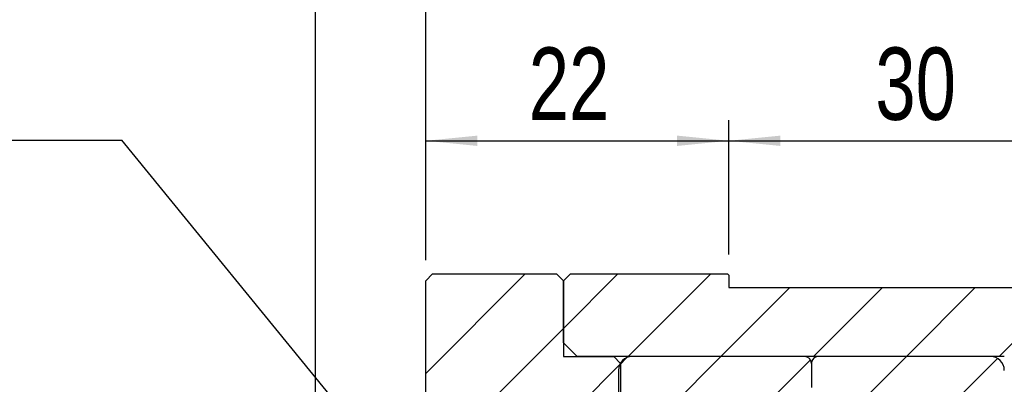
# Model space of a CAD drawing. Header units: millimetres. Extents: x 4 to 295, y 43 to 175.
# Tile 4 of 11: x 86 to 134, y 110 to 127. Entities that reach past the tile are written whole.
import ezdxf

# ---------------------------------------------------------------- set-up
doc = ezdxf.new("R2010")
doc.units = ezdxf.units.MM
doc.layers.add('FORMAT', color=7, linetype='Continuous')
doc.styles.add('SLDTEXTSTYLE0', font='TXT', dxfattribs={"width": 0.75})
doc.styles.add('SLDTEXTSTYLE1', font='TXT', dxfattribs={"width": 0.666667})
doc.dimstyles.new('SLDDIMSTYLE0', dxfattribs={"dimtxt": 3.5, "dimasz": 2.5, "dimexe": 0, "dimexo": 0.0625, "dimgap": 0.875, "dimtad": 1, "dimlfac": 1.5, "dimrnd": 1e-09, "dimzin": 12, "dimdsep": 46, "dimtxsty": 'SLDTEXTSTYLE0', "dimsah": 1, "dimcen": 0.09, "dimadec": 0, "dimazin": 3, "dimtfac": 1, "dimtofl": 0, "dimtmove": 0, "dimatfit": 3, "dimfxl": 1, "dimfrac": 2, "dimtolj": 1, "dimtzin": 12, "dimarcsym": 0})
doc.dimstyles.new('SLDDIMSTYLE2', dxfattribs={"dimtxt": 0.18, "dimasz": 2.5, "dimexe": 0, "dimexo": 0.0625, "dimgap": 0, "dimtad": 0, "dimtih": 1, "dimtoh": 1, "dimdec": 0, "dimrnd": 1e-09, "dimzin": 0, "dimdsep": 46, "dimtxsty": 'Standard', "dimsah": 1, "dimcen": 0.09, "dimadec": 0, "dimazin": 0, "dimtfac": 2.5, "dimtdec": 0, "dimtofl": 0, "dimtmove": 0, "dimatfit": 3, "dimfxl": 1, "dimfrac": 2, "dimtolj": 1, "dimtzin": 0, "dimarcsym": 0})
doc.dimstyles.new('SLDDIMSTYLE3', dxfattribs={"dimtxt": 3.5, "dimasz": 2.5, "dimexe": 0, "dimexo": 0.0625, "dimgap": 0.875, "dimtad": 1, "dimlfac": 1.5, "dimrnd": 1e-09, "dimzin": 12, "dimdsep": 46, "dimtxsty": 'SLDTEXTSTYLE0', "dimsah": 1, "dimcen": 0.09, "dimadec": 0, "dimazin": 3, "dimtfac": 1, "dimtmove": 0, "dimatfit": 0, "dimfxl": 1, "dimfrac": 2, "dimtolj": 1, "dimtzin": 12, "dimarcsym": 0})

# ---------------------------------------------------------------- blocks, each defined once
blk = doc.blocks.new('_D_6')
at = {"layer": 'FORMAT', "color": 7}
for p, q in [((100.267, 107.569), (100.267, 129.885)), ((105.6, 115.569), (105.6, 129.885)), ((100.267, 128.885), (94.767, 128.885)), ((100.267, 128.885), (105.6, 128.885)), ((105.6, 128.885), (111.1, 128.885))]:
    blk.add_line(p, q, dxfattribs=at)
for centre, start, end in [((106.18, 131.663), 153.4349, 206.5651), ((97.654, 131.663), 333.4349, 26.5651)]:
    blk.add_arc(centre, 6.212, start, end, dxfattribs=at)
for points in [[(100.267, 128.885), (97.767, 129.135), (97.767, 128.635)], [(105.6, 128.885), (108.1, 128.635), (108.1, 129.135)]]:
    blk.add_solid(points, dxfattribs=at)
at = {"layer": 'FORMAT', "color": 7, "insert": (100.624, 133.397), "char_height": 3.5, "attachment_point": 1, "style": 'SLDTEXTSTYLE0'}
blk.add_mtext('8', dxfattribs=at)
blk = doc.blocks.new('_D_7')
at = {"layer": 'FORMAT', "color": 7}
for p, q in [((105.6, 115.569), (105.6, 129.885)), ((140.267, 114.569), (140.267, 129.885)), ((105.6, 128.885), (140.267, 128.885))]:
    blk.add_line(p, q, dxfattribs=at)
for points in [[(105.6, 128.885), (108.1, 128.635), (108.1, 129.135)], [(140.267, 128.885), (137.767, 129.135), (137.767, 128.635)]]:
    blk.add_solid(points, dxfattribs=at)
at = {"layer": 'FORMAT', "color": 7, "insert": (120.385, 133.397), "char_height": 3.5, "attachment_point": 1, "style": 'SLDTEXTSTYLE0'}
blk.add_mtext('52', dxfattribs=at)
blk = doc.blocks.new('_D_8')
at = {"layer": 'FORMAT', "color": 7}
for p, q in [((105.6, 115.569), (105.6, 122.341)), ((120.267, 115.836), (120.267, 122.341)), ((105.6, 121.341), (120.267, 121.341))]:
    blk.add_line(p, q, dxfattribs=at)
for points in [[(105.6, 121.341), (108.1, 121.091), (108.1, 121.591)], [(120.267, 121.341), (117.767, 121.591), (117.767, 121.091)]]:
    blk.add_solid(points, dxfattribs=at)
at = {"layer": 'FORMAT', "color": 7, "insert": (110.587, 125.853), "char_height": 3.5, "attachment_point": 1, "style": 'SLDTEXTSTYLE0'}
blk.add_mtext('22', dxfattribs=at)
blk = doc.blocks.new('_D_9')
at = {"layer": 'FORMAT', "color": 7}
for p, q in [((120.267, 115.836), (120.267, 122.341)), ((140.267, 114.569), (140.267, 122.341)), ((120.267, 121.341), (140.267, 121.341))]:
    blk.add_line(p, q, dxfattribs=at)
for points in [[(120.267, 121.341), (122.767, 121.091), (122.767, 121.591)], [(140.267, 121.341), (137.767, 121.591), (137.767, 121.091)]]:
    blk.add_solid(points, dxfattribs=at)
at = {"layer": 'FORMAT', "color": 7, "insert": (127.358, 125.853), "char_height": 3.5, "attachment_point": 1, "style": 'SLDTEXTSTYLE0'}
blk.add_mtext('30', dxfattribs=at)
blk = doc.blocks.new('SW_NOTE_2')
at = {"layer": 'FORMAT', "color": 0}
blk.add_line((-14.752, 0), (0, 0), dxfattribs=at)
at = {"layer": 'FORMAT', "color": 0, "insert": (-15.157, 4.461), "char_height": 3.4396, "attachment_point": 1, "style": 'SLDTEXTSTYLE1'}
blk.add_mtext('2 X M4', dxfattribs=at)

msp = doc.modelspace()

# ---------------------------------------------------------------- hatches: boundary and pattern name
at = {"layer": 'FORMAT', "linetype": 'Continuous', "lineweight": 18}
h = msp.add_hatch(dxfattribs=at)
h.set_pattern_fill('ANSI31', color=256, style=0)
h.paths.add_polyline_path([(112.26702, 110.90269), (112.26702, 114.56935), (111.93369, 114.90269), (105.93369, 114.90269), (105.60036, 114.56935), (105.60036, 108.23602), (105.93369, 107.90269), (113.70036, 107.90269), (113.70036, 107.56935), (114.70036, 107.56935), (115.03369, 107.90269), (115.03369, 110.56935), (114.70036, 110.90269)], flags=0)
h = msp.add_hatch(dxfattribs=at)
h.set_pattern_fill('ANSI31', color=256, style=0)
h.paths.add_polyline_path([(120.20036, 114.90269), (112.60036, 114.90269), (112.26702, 114.56935), (112.26702, 111.56935), (112.93369, 110.90269), (133.60036, 110.90269), (133.60036, 107.56935), (135.60036, 107.56935), (135.60036, 107.90269), (140.26702, 107.90269), (140.26702, 113.56935), (139.60036, 114.23602), (120.26702, 114.23602), (120.26702, 114.83602)], flags=0)
h = msp.add_hatch(dxfattribs=at)
h.set_pattern_fill('ANSI31', color=256, style=0)
edge = h.paths.add_edge_path(flags=0)
edge.add_line((124.26702, 109.40269), (124.26702, 110.56935))
edge.add_arc((123.93369, 110.56935), 0.33333, 360, 450)
edge.add_line((123.93369, 110.90269), (115.60036, 110.90269))
edge.add_arc((115.60036, 110.23602), 0.66667, 90, 180)
edge.add_line((114.93369, 110.23602), (114.93369, 107.90269))
edge.add_arc((115.26702, 107.90269), 0.33333, 180, 270)
edge.add_line((115.26702, 107.56935), (117.16192, 107.56935))
edge.add_arc((117.16192, 107.70269), 0.13333, 270, 331.330264)
edge.add_arc((119.60036, 106.36935), 2.64583, 81.665289, 151.330264, ccw=False)
edge.add_arc((120.00321, 109.11917), 0.13333, 261.665289, 273)
edge.add_line((120.01019, 108.98602), (121.60036, 109.06935))
edge.add_line((121.60036, 109.06935), (123.93369, 109.06935))
edge.add_arc((123.93369, 109.40269), 0.33333, 270, 360)
h = msp.add_hatch(dxfattribs=at)
h.set_pattern_fill('ANSI31', color=256, style=0)
edge = h.paths.add_edge_path(flags=0)
edge.add_line((132.93369, 110.90269), (124.60036, 110.90269))
edge.add_arc((124.60036, 110.56935), 0.33333, 90, 180)
edge.add_line((124.26702, 110.56935), (124.26702, 109.40269))
edge.add_arc((124.60036, 109.40269), 0.33333, 180, 270)
edge.add_line((124.60036, 109.06935), (126.93369, 109.06935))
edge.add_line((126.93369, 109.06935), (128.52386, 108.98602))
edge.add_arc((128.53083, 109.11917), 0.13333, 267, 278.334711)
edge.add_arc((128.93369, 106.36935), 2.64583, 28.669736, 98.334711, ccw=False)
edge.add_arc((131.37213, 107.70269), 0.13333, 208.669736, 270)
edge.add_line((131.37213, 107.56935), (133.26702, 107.56935))
edge.add_arc((133.26702, 107.90269), 0.33333, 270, 360)
edge.add_line((133.60036, 107.90269), (133.60036, 110.23602))
edge.add_arc((132.93369, 110.23602), 0.66667, 0, 90)

# ---------------------------------------------------------------- linework, layer by layer
at = {"color": 7, "linetype": 'Continuous', "lineweight": 25}
for p, q in [((105.60036, 114.56935), (105.93369, 114.90269)), ((105.93369, 114.90269), (111.93369, 114.90269)), ((111.93369, 114.90269), (112.26702, 114.56935)), ((112.26702, 114.56935), (112.60036, 114.90269)), ((112.60036, 114.90269), (120.20036, 114.90269)), ((120.20036, 114.90269), (120.26702, 114.83602)), ((120.26702, 114.83602), (120.26702, 114.23602)), ((105.60036, 108.23602), (105.60036, 114.56935)), ((112.26702, 111.56935), (112.26702, 114.56935)), ((112.26702, 114.56935), (112.26702, 110.90269)), ((120.26702, 114.23602), (139.60036, 114.23602)), ((112.93369, 110.90269), (112.26702, 111.56935)), ((112.26702, 110.90269), (114.70036, 110.90269)), ((133.60036, 110.90269), (112.93369, 110.90269)), ((114.70036, 110.90269), (115.03369, 110.56935)), ((115.03369, 110.56935), (115.03369, 107.90269)), ((123.93369, 110.90269), (115.60036, 110.90269)), ((124.26702, 110.56935), (124.26702, 109.40269)), ((132.93369, 110.90269), (124.60036, 110.90269)), ((114.93369, 110.23602), (114.93369, 107.90269))]:
    msp.add_line(p, q, dxfattribs=at)
for centre, radius, start, end in [((115.60036, 110.23602), 0.66667, 90, 180), ((123.93369, 110.56935), 0.33333, 0, 90), ((124.60036, 110.56935), 0.33333, 90, 180), ((132.93369, 110.23602), 0.66667, 0, 90)]:
    msp.add_arc(centre, radius, start, end, dxfattribs=at)

# ---------------------------------------------------------------- block references
at = {"layer": 'FORMAT', "color": 7}
msp.add_blockref('SW_NOTE_2', (90.89186, 121.37297), dxfattribs=at)

# ---------------------------------------------------------------- dimensions: what is measured, and where the dimension line sits
dim = msp.add_linear_dim(base=(105.60036, 128.88493), p1=(100.26702, 106.56935), p2=(105.60036, 114.56935), text='(<>)', dimstyle='SLDDIMSTYLE3', dxfattribs=at)
dim.commit()
dim.dimension.update_dxf_attribs({"geometry": '_D_6', "text_midpoint": (101.91719, 128.88493), "dimtype": 160})
for base, p1, p2, picture, middle in [((140.26702, 128.88493), (105.60036, 114.56935), (140.26702, 113.56935), '_D_7', (122.97135, 128.88493)), ((120.26702, 121.34125), (105.60036, 114.56935), (120.26702, 114.83602), '_D_8', (113.17286, 121.34125)), ((140.26702, 121.34125), (120.26702, 114.83602), (140.26702, 113.56935), '_D_9', (129.94363, 121.34125))]:
    dim = msp.add_linear_dim(base=base, p1=p1, p2=p2, dimstyle='SLDDIMSTYLE0', dxfattribs=at)
    dim.commit()
    dim.dimension.update_dxf_attribs({"geometry": picture, "text_midpoint": middle, "dimtype": 160})

# ---------------------------------------------------------------- leaders
msp.add_leader([(102.90583, 106.67052), (90.89186, 121.37297)], dimstyle='SLDDIMSTYLE2', dxfattribs=at)

doc.saveas('drawing.dxf')
